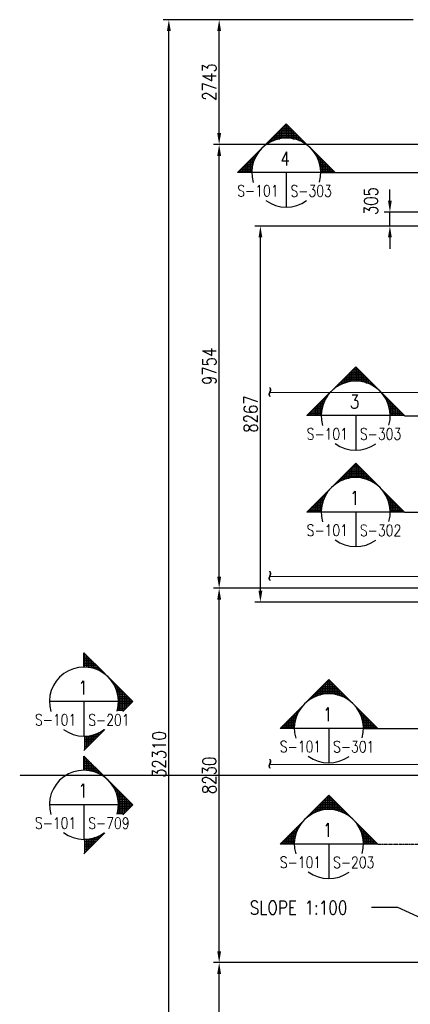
# Model space of a CAD drawing. Header units: millimetres. Extents: x -8117 to 700512, y -5118 to 30771.
# Tile 2 of 44: x -8117 to 464, y 6848 to 28492. Entities that reach past the tile are written whole.
import ezdxf
from ezdxf.enums import TextEntityAlignment as Align

# ---------------------------------------------------------------- set-up
doc = ezdxf.new("R2010")
doc.units = ezdxf.units.MM
for name, pattern in [('CENTER2', [1.125, 0.75, -0.125, 0.125, -0.125]), ('HIDDEN2', [0.1875, 0.125, -0.0625]), ('PHANTOM2', [1.25, 0.625, -0.125, 0.125, -0.125, 0.125, -0.125])]:
    doc.linetypes.add(name, pattern=pattern)
for name, color, linetype in [('S-ANNO-DIMS', 2, 'Continuous'), ('S-ANNO-SYMB', 4, 'Continuous'), ('S-ANNO-SYMB_5', 3, 'Continuous'), ('S-FNDN-TEXT', 3, 'Continuous')]:
    doc.layers.add(name, color=color, linetype=linetype)
doc.layers.add('S-SDEL-HIDD', color=8, linetype='HIDDEN2', lineweight=9)
doc.styles.add('BASE48', font='romans.shx', dxfattribs={"width": 0.8})
doc.styles.add('ROMANS', font='ROMANS.shx', dxfattribs={"width": 0.8})
doc.styles.get("Standard").update_dxf_attribs({"font": 'romans.shx', "width": 0.8, "height": 3})
doc.styles.add('SX-FRAC', font='SX-FRAC.shx', dxfattribs={"width": 0.9, "height": 14})
doc.dimstyles.new('Annotative', dxfattribs={"dimscale": 0, "dimtxt": 2.5, "dimasz": 2.5, "dimexe": 1.25, "dimexo": 0.625, "dimtad": 1, "dimdec": 0, "dimzin": 9, "dimdsep": 32, "dimtxsty": 'Standard', "dimcen": 2.5, "dimadec": 0, "dimazin": 0, "dimtfac": 1, "dimtdec": 0, "dimtmove": 1, "dimatfit": 3, "dimfxl": 1, "dimarcsym": 0})
doc.dimstyles.new('DIM48', dxfattribs={"dimscale": 48, "dimtxt": 0.125, "dimasz": 0.09375, "dimexe": 0.0625, "dimexo": 0.0625, "dimgap": 0.0625, "dimtad": 1, "dimdec": 4, "dimzin": 3, "dimdsep": 46, "dimlunit": 4, "dimtxsty": 'BASE48', "dimblk": 'ARCHTICK', "dimcen": 0.09, "dimdle": 0.0625, "dimclrd": 256, "dimclre": 256, "dimclrt": 4, "dimadec": 0, "dimazin": 0, "dimtfac": 1, "dimtdec": 4, "dimtmove": 0, "dimatfit": 2, "dimfxl": 1, "dimfrac": 2, "dimtolj": 1, "dimtzin": 0, "dimlwd": -1, "dimlwe": -1, "dimarcsym": 0})

# ---------------------------------------------------------------- blocks, each defined once
blk = doc.blocks.new('BSTAGUP')
h = blk.add_hatch()
h.set_pattern_fill('_USER', color=256, scale=0.375, style=0, double=1, pattern_type=0)
h.set_pattern_definition([(0, (-118.8837, 0), (0, 0.375), []), (90, (-118.8837, 0), (-0.375, 2e-17), [])])
h.paths.add_polyline_path([(917.1, 277.31), (911.73, 282.68), (906.36, 277.31, -0.414214)])
h.paths.add_polyline_path([(906.36, 277.31), (901, 271.95), (904.14, 271.95, -0.198912)])
h.paths.add_polyline_path([(919.32, 271.95), (922.46, 271.95), (917.1, 277.31, -0.198912)])
for p, q in [((919.32, 271.95), (904.14, 271.95)), ((911.73, 271.95), (911.73, 264.36))]:
    blk.add_line(p, q)
for points in [[(901, 271.95), (911.73, 282.68), (922.46, 271.95), (919.32, 271.95)], [(904.14, 271.95), (901, 271.95), (901, 271.95)]]:
    blk.add_lwpolyline(points)
for start, end in [(344.1382, 196.4752), (233.5396, 305.7421)]:
    blk.add_arc((911.73, 271.95), 7.59, start, end)
at = {"style": 'ROMANS', "width": 0.8, "flags": 8}
blk.add_attdef('REF_NUM', text='', height=3.23, dxfattribs=at).set_placement((911.48, 273.53), align=Align.CENTER)
blk.add_attdef('SHT_FROM', text='', height=3.23, dxfattribs=at).set_placement((910.04, 266.7), align=Align.RIGHT)
blk.add_attdef('SHT_TO', (912.66, 266.67), '', height=3.23, dxfattribs=at)
blk = doc.blocks.new('*X46')
at = {"color": 0}
for p, q in [((-348.85, 669.58), (-348.85, 672.65)), ((-348.8, 672.7), (-348.63, 672.7)), ((-351.23, 669.15), (-351.23, 670.27)), ((-351.18, 670.32), (-348.63, 670.32)), ((-350.84, 669.27), (-350.84, 670.67)), ((-350.79, 670.72), (-348.63, 670.72)), ((-350.44, 669.38), (-350.44, 671.07)), ((-350.39, 671.12), (-348.63, 671.12)), ((-350.04, 669.46), (-350.04, 671.46)), ((-349.99, 671.51), (-348.63, 671.51)), ((-349.65, 669.52), (-349.65, 671.86)), ((-349.6, 671.91), (-348.63, 671.91)), ((-349.25, 669.56), (-349.25, 672.26)), ((-349.2, 672.31), (-348.63, 672.31)), ((-353.62, 667.83), (-353.62, 667.89)), ((-353.57, 667.94), (-353.47, 667.94)), ((-353.22, 668.13), (-353.22, 668.29)), ((-353.17, 668.34), (-352.91, 668.34)), ((-352.82, 668.39), (-352.82, 668.68)), ((-352.77, 668.73), (-352.21, 668.73)), ((-352.43, 668.62), (-352.43, 669.08)), ((-352.37, 669.13), (-351.28, 669.13)), ((-352.03, 668.82), (-352.03, 669.48)), ((-351.98, 669.53), (-349.6, 669.53)), ((-351.63, 669), (-351.63, 669.87)), ((-351.58, 669.92), (-348.63, 669.92)), ((-355.6, 665.45), (-355.6, 665.91)), ((-355.55, 665.96), (-355.3, 665.96)), ((-355.2, 666.1), (-355.2, 666.3)), ((-355.15, 666.35), (-355.02, 666.35)), ((-354.01, 667.48), (-354.01, 667.49)), ((-353.96, 667.54), (-353.95, 667.54)), ((-357.98, 659.78), (-357.98, 663.52)), ((-357.93, 663.57), (-356.33, 663.57)), ((-357.58, 659.53), (-357.58, 663.92)), ((-357.53, 663.97), (-356.22, 663.97)), ((-357.19, 659.53), (-357.19, 664.32)), ((-357.14, 664.37), (-356.09, 664.37)), ((-356.79, 659.53), (-356.79, 664.72)), ((-356.74, 664.77), (-355.93, 664.77)), ((-356.39, 663.3), (-356.39, 665.11)), ((-356.34, 665.16), (-355.75, 665.16)), ((-356, 664.61), (-356, 665.51)), ((-355.95, 665.56), (-355.54, 665.56)), ((-359.8, 661.59), (-356.57, 661.59)), ((-359.57, 661.36), (-359.57, 661.94)), ((-359.52, 661.99), (-356.56, 661.99)), ((-359.4, 661.19), (-356.55, 661.19)), ((-359.17, 660.97), (-359.17, 662.33)), ((-359.12, 662.38), (-356.53, 662.38)), ((-358.77, 660.57), (-358.77, 662.73)), ((-358.72, 662.78), (-356.49, 662.78)), ((-358.38, 660.17), (-358.38, 663.13)), ((-358.33, 663.18), (-356.42, 663.18)), ((-359, 660.8), (-356.52, 660.8)), ((-358.6, 660.4), (-356.47, 660.4)), ((-358.21, 660), (-356.39, 660)), ((-357.81, 659.61), (-356.3, 659.61)), ((-356.39, 659.53), (-356.39, 660)), ((-353.22, 655.01), (-353.22, 655.06)), ((-353.05, 654.84), (-352.71, 654.84)), ((-352.82, 654.62), (-352.82, 654.91)), ((-352.65, 654.45), (-351.96, 654.45)), ((-352.43, 654.22), (-352.43, 654.68)), ((-352.03, 653.82), (-352.03, 654.48)), ((-351.63, 653.43), (-351.63, 654.3)), ((-352.25, 654.05), (-350.92, 654.05)), ((-351.86, 653.65), (-348.63, 653.65)), ((-351.46, 653.26), (-348.63, 653.26)), ((-351.23, 653.03), (-351.23, 654.15)), ((-351.06, 652.86), (-348.63, 652.86)), ((-350.84, 652.63), (-350.84, 654.03)), ((-350.67, 652.46), (-348.63, 652.46)), ((-350.44, 652.24), (-350.44, 653.92)), ((-350.27, 652.07), (-348.63, 652.07)), ((-350.04, 651.84), (-350.04, 653.84)), ((-349.65, 651.44), (-349.65, 653.78)), ((-349.25, 651.05), (-349.25, 653.74)), ((-348.85, 650.65), (-348.85, 653.72)), ((-349.87, 651.67), (-348.63, 651.67)), ((-349.48, 651.27), (-348.63, 651.27)), ((-349.08, 650.88), (-348.63, 650.88)), ((-348.68, 650.48), (-348.63, 650.48))]:
    blk.add_line(p, q, dxfattribs=at)
blk = doc.blocks.new('BSTAGRT')
for p, q in [((961.83, 358.46), (946.65, 358.46)), ((954.24, 358.46), (954.24, 350.87))]:
    blk.add_line(p, q)
for points in [[(954.24, 366.05), (954.24, 369.19), (958.88, 364.55)], [(962.77, 356.26), (964.98, 358.46), (954.24, 369.19), (954.24, 366.05)], [(954.24, 347.72), (958.82, 352.3)]]:
    blk.add_lwpolyline(points)
for start, end in [(344.1382, 196.4752), (233.5396, 305.7421)]:
    blk.add_arc((954.24, 358.46), 7.59, start, end)
at = {"xscale": -0.9560765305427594, "yscale": 0.9560765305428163, "zscale": 0.9560765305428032}
blk.add_blockref('*X46', (620.93, -274.13), dxfattribs=at)
at = {"style": 'ROMANS', "width": 0.8, "flags": 8}
blk.add_attdef('REF_NUM', text='', height=3.23, dxfattribs=at).set_placement((954, 360.04), align=Align.CENTER)
blk.add_attdef('SHT_FROM', text='', height=3.23, dxfattribs=at).set_placement((952.55, 353.21), align=Align.RIGHT)
blk.add_attdef('SHT_TO', (955.17, 353.18), '', height=3.23, dxfattribs=at)
blk = doc.blocks.new('*D55')
at = {"layer": 'Defpoints', "color": 0, "transparency": 16777216}
for p in [(-3735, 7765), (3334, 7765), (590, -3817)]:
    blk.add_point(p, dxfattribs=at)
at = {"layer": 'S-ANNO-DIMS', "color": 0, "lineweight": -2, "transparency": 16777216}
for p, q in [((3271, 7765), (-3860, 7765)), ((-3735, -3567), (-3735, 7515)), ((527, -3817), (-3860, -3817))]:
    blk.add_line(p, q, dxfattribs=at)
at = {"layer": 'S-ANNO-DIMS', "color": 0, "transparency": 16777216}
for points in [[(-3777, 7515), (-3693, 7515), (-3735, 7765)], [(-3777, -3567), (-3693, -3567), (-3735, -3817)]]:
    blk.add_solid(points, dxfattribs=at)
at = {"layer": 'S-ANNO-DIMS', "color": 0, "transparency": 16777216, "insert": (-3948, 1974), "char_height": 300, "attachment_point": 5, "rotation": 90}
blk.add_mtext('11582', dxfattribs=at)
blk = doc.blocks.new('*D56')
at = {"layer": 'Defpoints', "color": 0, "transparency": 16777216}
for p in [(-3735, 15995), (1326, 15995), (3334, 7765)]:
    blk.add_point(p, dxfattribs=at)
at = {"layer": 'S-ANNO-DIMS', "color": 0, "lineweight": -2, "transparency": 16777216}
for p, q in [((1263, 15995), (-3860, 15995)), ((-3735, 8015), (-3735, 15745)), ((3271, 7765), (-3860, 7765))]:
    blk.add_line(p, q, dxfattribs=at)
at = {"layer": 'S-ANNO-DIMS', "color": 0, "transparency": 16777216}
for points in [[(-3777, 15745), (-3693, 15745), (-3735, 15995)], [(-3777, 8015), (-3693, 8015), (-3735, 7765)]]:
    blk.add_solid(points, dxfattribs=at)
at = {"layer": 'S-ANNO-DIMS', "color": 0, "transparency": 16777216, "insert": (-3948, 11880), "char_height": 300, "attachment_point": 5, "rotation": 90}
blk.add_mtext('8230', dxfattribs=at)
blk = doc.blocks.new('*D57')
at = {"layer": 'Defpoints', "color": 0, "transparency": 16777216}
for p in [(-3735, 25749), (1960, 25749), (1326, 15995)]:
    blk.add_point(p, dxfattribs=at)
at = {"layer": 'S-ANNO-DIMS', "color": 0, "lineweight": -2, "transparency": 16777216}
for p, q in [((1897, 25749), (-3860, 25749)), ((-3735, 16245), (-3735, 25499)), ((1263, 15995), (-3860, 15995))]:
    blk.add_line(p, q, dxfattribs=at)
at = {"layer": 'S-ANNO-DIMS', "color": 0, "transparency": 16777216}
for points in [[(-3777, 25499), (-3693, 25499), (-3735, 25749)], [(-3777, 16245), (-3693, 16245), (-3735, 15995)]]:
    blk.add_solid(points, dxfattribs=at)
at = {"layer": 'S-ANNO-DIMS', "color": 0, "transparency": 16777216, "insert": (-3948, 20872), "char_height": 300, "attachment_point": 5, "rotation": 90}
blk.add_mtext('9754', dxfattribs=at)
blk = doc.blocks.new('*D58')
at = {"layer": 'Defpoints', "color": 0, "transparency": 16777216}
for p in [(-3735, 28492), (590, 28492), (1960, 25749)]:
    blk.add_point(p, dxfattribs=at)
at = {"layer": 'S-ANNO-DIMS', "color": 0, "lineweight": -2, "transparency": 16777216}
for p, q in [((527, 28492), (-3860, 28492)), ((-3735, 25999), (-3735, 28242)), ((1897, 25749), (-3860, 25749))]:
    blk.add_line(p, q, dxfattribs=at)
at = {"layer": 'S-ANNO-DIMS', "color": 0, "transparency": 16777216}
for points in [[(-3777, 28242), (-3693, 28242), (-3735, 28492)], [(-3777, 25999), (-3693, 25999), (-3735, 25749)]]:
    blk.add_solid(points, dxfattribs=at)
at = {"layer": 'S-ANNO-DIMS', "color": 0, "transparency": 16777216, "insert": (-3948, 27121), "char_height": 300, "attachment_point": 5, "rotation": 90}
blk.add_mtext('2743', dxfattribs=at)
blk = doc.blocks.new('*D59')
at = {"layer": 'Defpoints', "color": 0, "transparency": 16777216}
for p in [(-4840, 28492), (590, 28492), (590, -3817)]:
    blk.add_point(p, dxfattribs=at)
at = {"layer": 'S-ANNO-DIMS', "color": 0, "lineweight": -2, "transparency": 16777216}
for p, q in [((527, 28492), (-4965, 28492)), ((-4840, -3567), (-4840, 28242)), ((527, -3817), (-4965, -3817))]:
    blk.add_line(p, q, dxfattribs=at)
at = {"layer": 'S-ANNO-DIMS', "color": 0, "transparency": 16777216}
for points in [[(-4882, 28242), (-4798, 28242), (-4840, 28492)], [(-4882, -3567), (-4798, -3567), (-4840, -3817)]]:
    blk.add_solid(points, dxfattribs=at)
at = {"layer": 'S-ANNO-DIMS', "color": 0, "transparency": 16777216, "insert": (-5053, 12338), "char_height": 300, "attachment_point": 5, "rotation": 90}
blk.add_mtext('32310', dxfattribs=at)
blk = doc.blocks.new('*D60')
at = {"layer": 'Defpoints', "color": 0, "transparency": 16777216}
for p in [(-2829, 23957), (1440, 23957), (1294, 15690)]:
    blk.add_point(p, dxfattribs=at)
at = {"layer": 'S-ANNO-DIMS', "color": 0, "lineweight": -2, "transparency": 16777216}
for p, q in [((1378, 23957), (-2954, 23957)), ((-2829, 15940), (-2829, 23707)), ((1232, 15690), (-2954, 15690))]:
    blk.add_line(p, q, dxfattribs=at)
at = {"layer": 'S-ANNO-DIMS', "color": 0, "transparency": 16777216}
for points in [[(-2870, 23707), (-2787, 23707), (-2829, 23957)], [(-2870, 15940), (-2787, 15940), (-2829, 15690)]]:
    blk.add_solid(points, dxfattribs=at)
at = {"layer": 'S-ANNO-DIMS', "color": 0, "transparency": 16777216, "insert": (-3041, 19824), "char_height": 300, "attachment_point": 5, "rotation": 90}
blk.add_mtext('8267', dxfattribs=at)
blk = doc.blocks.new('*D61')
at = {"layer": 'Defpoints', "color": 0, "transparency": 16777216}
for p in [(16, 24262), (1232, 24262), (1440, 23957)]:
    blk.add_point(p, dxfattribs=at)
at = {"layer": 'S-ANNO-DIMS', "color": 0, "lineweight": -2, "transparency": 16777216}
for p, q in [((16, 24512), (16, 24762)), ((1169, 24262), (-109, 24262)), ((16, 23957), (16, 24262)), ((1378, 23957), (-109, 23957)), ((16, 23707), (16, 23457))]:
    blk.add_line(p, q, dxfattribs=at)
at = {"layer": 'S-ANNO-DIMS', "color": 0, "transparency": 16777216}
for points in [[(-26, 24512), (57, 24512), (16, 24262)], [(-26, 23707), (57, 23707), (16, 23957)]]:
    blk.add_solid(points, dxfattribs=at)
at = {"layer": 'S-ANNO-DIMS', "color": 0, "transparency": 16777216, "insert": (-398, 24505), "char_height": 300, "attachment_point": 5, "rotation": 90}
blk.add_mtext('305', dxfattribs=at)

msp = doc.modelspace()

# ---------------------------------------------------------------- linework, layer by layer
at = {"layer": 'Defpoints', "linetype": 'CENTER2'}
msp.add_line((29735.9, 11880.3), (-8116.6, 11880.3), dxfattribs=at)
at = {"layer": 'S-ANNO-SYMB_5'}
for p, q in [((-1501.3, 25129.8), (4051.9, 25129.8)), ((337.8, 19787.6), (740.9, 19787.6)), ((337.8, 17667.8), (740.9, 17667.8)), ((-566.6, 12913.8), (4426.6, 12913.8))]:
    msp.add_line(p, q, dxfattribs=at)
at = {"layer": 'S-ANNO-SYMB_5', "linetype": 'PHANTOM2', "ltscale": 25}
msp.add_line((-252.3, 10369.8), (30113, 10369.8), dxfattribs=at)
at = {"layer": 'S-SDEL-HIDD'}
for p, q in [((1581.9, 20300), (-2637.6, 20300)), ((1581.9, 16248.8), (-2637.6, 16248.8))]:
    msp.add_line(p, q, dxfattribs=at)
at = {"layer": 'S-SDEL-HIDD', "ltscale": 15}
msp.add_line((1581.9, 12121.5), (-2637.6, 12121.5), dxfattribs=at)

# ---------------------------------------------------------------- block references
at = {"layer": 'S-ANNO-SYMB'}
ref = msp.add_blockref('BSTAGUP', (-93432.9, -2064.7), dxfattribs=dict(at, xscale=99.9998000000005, yscale=99.9998000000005, zscale=99.9998000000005))
ref.add_attrib('SHT_TO', 'S-303', (-2167.2, 24601.8), dxfattribs={"layer": '0', "color": 4, "height": 250, "style": 'ROMANS', "width": 0.8})
ref.add_attrib('SHT_FROM', 'S-101', dxfattribs={"layer": '0', "color": 4, "height": 250, "style": 'ROMANS', "width": 0.8}).set_placement((-2429.1, 24604.9), align=Align.RIGHT)
ref.add_attrib('REF_NUM', '4', dxfattribs={"layer": '0', "color": 4, "height": 300, "style": 'ROMANS', "width": 0.8}).set_placement((-2284.8, 25288.4), align=Align.CENTER)
ref = msp.add_blockref('BSTAGUP', (-91908.1, -7406.9), dxfattribs=dict(at, xscale=99.9998000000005, yscale=99.9998000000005, zscale=99.9998000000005))
ref.add_attrib('SHT_TO', 'S-303', (-642.4, 19259.6), dxfattribs={"layer": '0', "color": 4, "height": 250, "style": 'ROMANS', "width": 0.8})
ref.add_attrib('SHT_FROM', 'S-101', dxfattribs={"layer": '0', "color": 4, "height": 250, "style": 'ROMANS', "width": 0.8}).set_placement((-904.4, 19262.7), align=Align.RIGHT)
ref.add_attrib('REF_NUM', '3', dxfattribs={"layer": '0', "color": 4, "height": 300, "style": 'ROMANS', "width": 0.8}).set_placement((-760.1, 19946.2), align=Align.CENTER)
ref = msp.add_blockref('BSTAGUP', (-91908.1, -9526.8), dxfattribs=dict(at, xscale=99.9998000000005, yscale=99.9998000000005, zscale=99.9998000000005))
ref.add_attrib('SHT_TO', 'S-302', (-642.4, 17139.7), dxfattribs={"layer": '0', "color": 4, "height": 250, "style": 'ROMANS', "width": 0.8})
ref.add_attrib('SHT_FROM', 'S-101', dxfattribs={"layer": '0', "color": 4, "height": 250, "style": 'ROMANS', "width": 0.8}).set_placement((-904.4, 17142.9), align=Align.RIGHT)
ref.add_attrib('REF_NUM', '1', dxfattribs={"layer": '0', "color": 4, "height": 300, "style": 'ROMANS', "width": 0.8}).set_placement((-760.1, 17826.4), align=Align.CENTER)
ref = msp.add_blockref('BSTAGRT', (-102128.4, -22344.3), dxfattribs=dict(at, xscale=99.99979999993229, yscale=99.99979999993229, zscale=99.99979999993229))
ref.add_attrib('SHT_TO', 'S-201', (-6611.3, 12973.3), dxfattribs={"layer": '0', "color": 4, "height": 250, "style": 'ROMANS', "width": 0.8})
ref.add_attrib('SHT_FROM', 'S-101', dxfattribs={"layer": '0', "color": 4, "height": 250, "style": 'ROMANS', "width": 0.8}).set_placement((-6873.2, 12976.4), align=Align.RIGHT)
ref.add_attrib('REF_NUM', '1', dxfattribs={"layer": '0', "color": 4, "height": 300, "style": 'ROMANS', "width": 0.8}).set_placement((-6728.9, 13659.9), align=Align.CENTER)
ref = msp.add_blockref('BSTAGUP', (-92498.2, -14280.7), dxfattribs=dict(at, xscale=99.9998000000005, yscale=99.9998000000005, zscale=99.9998000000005))
ref.add_attrib('SHT_TO', 'S-301', (-1232.5, 12385.7), dxfattribs={"layer": '0', "color": 4, "height": 250, "style": 'ROMANS', "width": 0.8})
ref.add_attrib('SHT_FROM', 'S-101', dxfattribs={"layer": '0', "color": 4, "height": 250, "style": 'ROMANS', "width": 0.8}).set_placement((-1494.4, 12388.9), align=Align.RIGHT)
ref.add_attrib('REF_NUM', '1', dxfattribs={"layer": '0', "color": 4, "height": 300, "style": 'ROMANS', "width": 0.8}).set_placement((-1350.1, 13072.4), align=Align.CENTER)
ref = msp.add_blockref('BSTAGRT', (-102128.4, -24613.3), dxfattribs=dict(at, xscale=99.99979999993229, yscale=99.99979999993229, zscale=99.99979999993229))
ref.add_attrib('SHT_TO', 'S-709', (-6611.3, 10704.3), dxfattribs={"layer": '0', "color": 4, "height": 250, "style": 'ROMANS', "width": 0.8})
ref.add_attrib('SHT_FROM', 'S-101', dxfattribs={"layer": '0', "color": 4, "height": 250, "style": 'ROMANS', "width": 0.8}).set_placement((-6873.2, 10707.4), align=Align.RIGHT)
ref.add_attrib('REF_NUM', '1', dxfattribs={"layer": '0', "color": 4, "height": 300, "style": 'ROMANS', "width": 0.8}).set_placement((-6728.9, 11391), align=Align.CENTER)
ref = msp.add_blockref('BSTAGUP', (-92498.2, -16824.8), dxfattribs=dict(at, xscale=99.9998000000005, yscale=99.9998000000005, zscale=99.9998000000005))
ref.add_attrib('SHT_TO', 'S-203', (-1232.5, 9841.7), dxfattribs={"layer": '0', "color": 4, "height": 250, "style": 'ROMANS', "width": 0.8})
ref.add_attrib('SHT_FROM', 'S-101', dxfattribs={"layer": '0', "color": 4, "height": 250, "style": 'ROMANS', "width": 0.8}).set_placement((-1494.4, 9844.8), align=Align.RIGHT)
ref.add_attrib('REF_NUM', '1', dxfattribs={"layer": '0', "color": 4, "height": 300, "style": 'ROMANS', "width": 0.8}).set_placement((-1350.1, 10528.4), align=Align.CENTER)

# ---------------------------------------------------------------- texts
at = {"layer": 'S-FNDN-TEXT', "insert": (-3061.7, 9124.5), "char_height": 304.8, "width": 11328.113, "attachment_point": 1, "style": 'BASE48'}
msp.add_mtext('SLOPE 1:100', dxfattribs=at)
at = {"layer": 'S-SDEL-HIDD', "style": 'SX-FRAC', "width": 0.9}
for p in [(-2792, 20433), (-2792, 16390.1), (-2792, 12262.9)]:
    msp.add_text('~', height=355.6, rotation=270, dxfattribs=at).set_placement(p)

# ---------------------------------------------------------------- dimensions: what is measured, and where the dimension line sits
at = {"layer": 'S-ANNO-DIMS'}
dim = msp.add_linear_dim(base=(-4840.1, 28492.3), p1=(589.9, -3816.7), p2=(589.9, 28492.3), angle=90, text='32310', dimstyle='Annotative', dxfattribs=at)
dim.commit()
dim.dimension.update_dxf_attribs({"geometry": '*D59', "text_midpoint": (-5052.6, 12337.8)})
for base, p1, p2, picture, middle in [((-3735.1, 28492.3), (1959.9, 25749.3), (589.9, 28492.3), '*D58', (-3947.6, 27120.8)), ((-3735.1, 25749.3), (1325.9, 15995.3), (1959.9, 25749.3), '*D57', (-3947.6, 20872.3)), ((-2828.7, 23957.5), (1294.1, 15690.2), (1440.2, 23957.5), '*D60', (-3041.2, 19823.8)), ((-3735.1, 15995.3), (3333.9, 7765.3), (1325.9, 15995.3), '*D56', (-3947.6, 11880.3)), ((-3735.1, 7765.3), (589.9, -3816.7), (3333.9, 7765.3), '*D55', (-3947.6, 1974.3))]:
    dim = msp.add_linear_dim(base=base, p1=p1, p2=p2, angle=90, dimstyle='Annotative', dxfattribs=at)
    dim.commit()
    dim.dimension.update_dxf_attribs({"geometry": picture, "text_midpoint": middle})
dim = msp.add_linear_dim(base=(15.7, 24262.3), p1=(1440.2, 23957.5), p2=(1231.6, 24262.3), angle=90, dimstyle='Annotative', dxfattribs=at)
dim.commit()
dim.dimension.update_dxf_attribs({"geometry": '*D61', "text_midpoint": (-185.7, 24505.3), "dimtype": 160})

# ---------------------------------------------------------------- leaders
msp.add_leader([(1607, 8321.1), (190.7, 8975.9), (-389.6, 8975.9)], dimstyle='DIM48', override={"dimscale": 100, "dimtxt": 3, "dimasz": 3, "dimexe": 1.58, "dimexo": 1.58, "dimgap": 1.58, "dimtad": 0, "dimtoh": 1, "dimdec": 0, "dimlunit": 2, "dimdle": 0, "dimclrd": 2, "dimclre": 2, "dimtfac": 0.7, "dimtdec": 0, "dimtix": 1, "dimtmove": 1}, dxfattribs=at)

doc.saveas('drawing.dxf')
